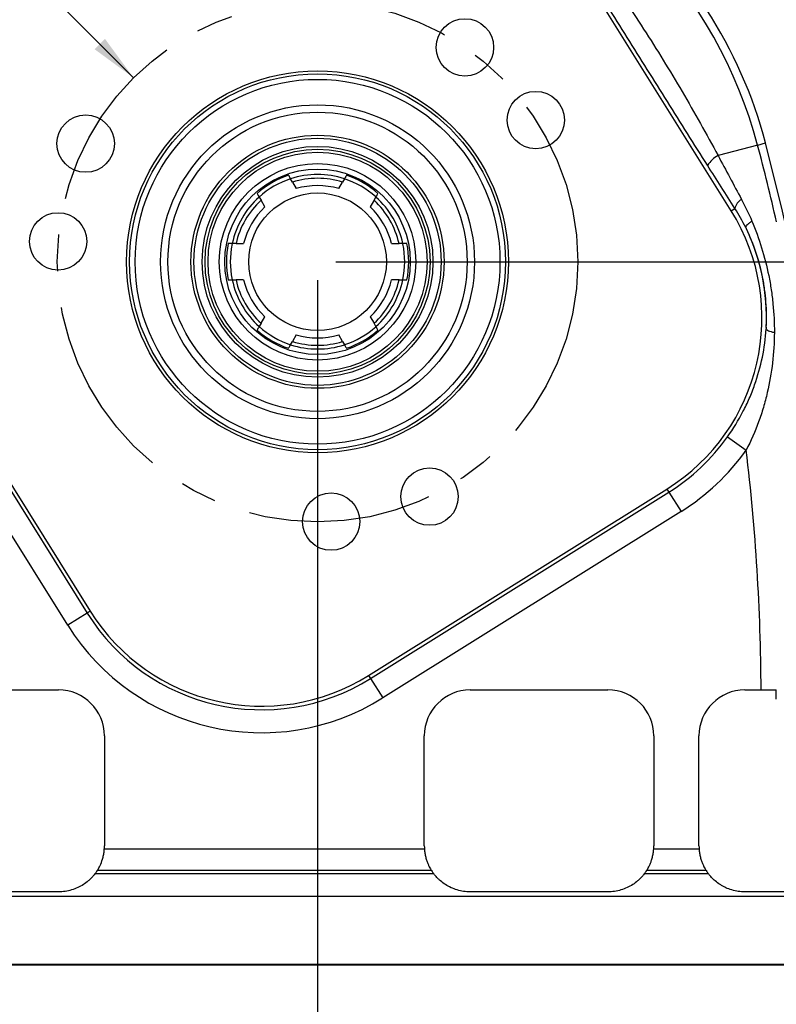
# Model space of a CAD drawing. Header units: inches. Extents: x 0.4 to 16.6, y 0.2 to 10.8.
# Tile 10 of 28: x 3.4 to 5.5, y 4 to 6.7. Entities that reach past the tile are written whole.
import ezdxf

# ---------------------------------------------------------------- set-up
doc = ezdxf.new("R2010")
doc.units = ezdxf.units.IN
doc.header["$MEASUREMENT"] = 0
doc.linetypes.add('CENTERX2', pattern=[0.8, 0.5, -0.1, 0.1, -0.1])
doc.layers.add('SLD-0', color=7, linetype='Continuous', lineweight=25)
doc.styles.add('SLDTEXTSTYLE0', font='TXT', dxfattribs={"width": 0.75})
doc.dimstyles.new('SLDDIMSTYLE0', dxfattribs={"dimtxt": 0.145833, "dimasz": 0.13, "dimexe": 0, "dimexo": 0.0625, "dimgap": 0.036458, "dimtad": 0, "dimtih": 1, "dimtoh": 1, "dimdec": 1, "dimlfac": 2, "dimrnd": 1e-09, "dimzin": 12, "dimdsep": 46, "dimtxsty": 'SLDTEXTSTYLE0', "dimsah": 1, "dimcen": 0.09, "dimadec": 0, "dimazin": 3, "dimtfac": 1, "dimtdec": 1, "dimtofl": 0, "dimtmove": 0, "dimatfit": 3, "dimfxl": 0, "dimfrac": 2, "dimtolj": 1, "dimtzin": 12, "dimarcsym": 0})
doc.dimstyles.new('SLDDIMSTYLE1', dxfattribs={"dimtxt": 0.145833, "dimasz": 0.13, "dimexe": 0, "dimexo": 0.0625, "dimgap": 0.036458, "dimtad": 0, "dimtih": 1, "dimtoh": 1, "dimdec": 1, "dimlfac": 2, "dimrnd": 1e-09, "dimzin": 12, "dimdsep": 46, "dimtxsty": 'SLDTEXTSTYLE0', "dimsah": 1, "dimcen": 0, "dimadec": 0, "dimazin": 3, "dimtfac": 1, "dimtdec": 1, "dimtofl": 0, "dimtmove": 0, "dimatfit": 3, "dimfxl": 0, "dimfrac": 2, "dimtolj": 1, "dimtzin": 12, "dimarcsym": 0})

# ---------------------------------------------------------------- blocks, each defined once
blk = doc.blocks.new('_D')
at = {"layer": 'SLD-0'}
for p, q in [((4.7689, 7.4217), (7.8609, 7.4217)), ((7.7359, 7.4217), (7.7359, 6.1254)), ((7.5743, 5.8641), (7.5299, 5.8641)), ((7.5299, 5.8641), (7.5299, 5.6324)), ((7.8976, 5.8641), (7.9419, 5.8641)), ((7.9419, 5.8641), (7.9419, 5.6324)), ((7.5299, 5.6324), (7.5743, 5.6324)), ((7.9419, 5.6324), (7.8976, 5.6324)), ((7.7359, 4.0967), (7.7359, 5.6028)), ((5.6064, 4.0967), (7.8609, 4.0967))]:
    blk.add_line(p, q, dxfattribs=at)
for points in [[(7.7359, 7.4217), (7.7159, 7.2917), (7.7559, 7.2917)], [(7.7359, 4.0967), (7.7559, 4.2267), (7.7159, 4.2267)]]:
    blk.add_solid(points, dxfattribs=at)
at = {"layer": 'SLD-0', "char_height": 0.14583, "attachment_point": 1, "style": 'SLDTEXTSTYLE0'}
for s, insert in [('6.6', (7.6013, 6.0817)), ('169', (7.5743, 5.8204))]:
    blk.add_mtext(s, dxfattribs=dict(at, insert=insert))
blk = doc.blocks.new('_D_1')
at = {"layer": 'SLD-0'}
for p, q in [((2.5194, 7.1065), (2.475, 7.1065)), ((2.475, 7.1065), (2.475, 6.8748)), ((2.7349, 7.1065), (2.7792, 7.1065)), ((2.7792, 7.1065), (2.7792, 6.8748)), ((3.1218, 7.1065), (2.8718, 7.1065)), ((3.7146, 6.5137), (3.1218, 7.1065)), ((2.475, 6.8748), (2.5194, 6.8748)), ((2.7792, 6.8748), (2.7349, 6.8748))]:
    blk.add_line(p, q, dxfattribs=at)
blk.add_solid([(3.7146, 6.5137), (3.6368, 6.6198), (3.6086, 6.5915)], dxfattribs=at)
at = {"layer": 'SLD-0', "char_height": 0.14583, "attachment_point": 1, "style": 'SLDTEXTSTYLE0'}
for s, insert in [('%%c', (2.3824, 7.3241)), ('2.8', (2.6026, 7.3241)), ('72', (2.5194, 7.0628))]:
    blk.add_mtext(s, dxfattribs=dict(at, insert=insert))
blk = doc.blocks.new('_D_2')
at = {"layer": 'SLD-0'}
for p, q in [((4.2657, 6.0126), (6.9835, 6.0126)), ((6.8585, 6.0126), (6.8585, 5.2901)), ((6.7508, 5.0288), (6.7064, 5.0288)), ((6.7064, 5.0288), (6.7064, 4.7971)), ((6.9663, 5.0288), (7.0107, 5.0288)), ((7.0107, 5.0288), (7.0107, 4.7971)), ((6.7064, 4.7971), (6.7508, 4.7971)), ((7.0107, 4.7971), (6.9663, 4.7971)), ((6.8585, 4.0967), (6.8585, 4.7675)), ((5.6064, 4.0967), (6.9835, 4.0967))]:
    blk.add_line(p, q, dxfattribs=at)
for points in [[(6.8585, 6.0126), (6.8385, 5.8826), (6.8785, 5.8826)], [(6.8585, 4.0967), (6.8785, 4.2267), (6.8385, 4.2267)]]:
    blk.add_solid(points, dxfattribs=at)
at = {"layer": 'SLD-0', "char_height": 0.14583, "attachment_point": 1, "style": 'SLDTEXTSTYLE0'}
for s, insert in [('3.8', (6.7239, 5.2464)), ('97', (6.7508, 4.9851))]:
    blk.add_mtext(s, dxfattribs=dict(at, insert=insert))
blk = doc.blocks.new('_D_3')
at = {"layer": 'SLD-0'}
for p, q in [((4.2157, 5.9626), (4.2157, 3.3962)), ((2.1119, 4.0467), (2.1119, 3.3962)), ((2.1119, 3.5212), (2.8551, 3.5212)), ((3.0246, 3.5212), (2.9803, 3.5212)), ((2.9803, 3.5212), (2.9803, 3.2895)), ((3.3479, 3.5212), (3.3922, 3.5212)), ((3.3922, 3.5212), (3.3922, 3.2895)), ((4.2157, 3.5212), (3.5174, 3.5212)), ((2.9803, 3.2895), (3.0246, 3.2895)), ((3.3922, 3.2895), (3.3479, 3.2895))]:
    blk.add_line(p, q, dxfattribs=at)
for points in [[(2.1119, 3.5212), (2.2419, 3.5012), (2.2419, 3.5412)], [(4.2157, 3.5212), (4.0857, 3.5412), (4.0857, 3.5012)]]:
    blk.add_solid(points, dxfattribs=at)
at = {"layer": 'SLD-0', "char_height": 0.14583, "attachment_point": 1, "style": 'SLDTEXTSTYLE0'}
for s, insert in [('4.2', (3.0516, 3.7388)), ('107', (3.0246, 3.4775))]:
    blk.add_mtext(s, dxfattribs=dict(at, insert=insert))
blk = doc.blocks.new('_D_4')
at = {"layer": 'SLD-0'}
for p, q in [((4.2157, 5.9626), (4.2157, 3.3962)), ((6.03, 4.0467), (6.03, 3.3962)), ((4.2157, 3.5212), (4.7475, 3.5212)), ((4.9171, 3.5212), (4.8727, 3.5212)), ((4.8727, 3.5212), (4.8727, 3.2895)), ((5.1326, 3.5212), (5.1769, 3.5212)), ((5.1769, 3.5212), (5.1769, 3.2895)), ((6.03, 3.5212), (5.3021, 3.5212)), ((4.8727, 3.2895), (4.9171, 3.2895)), ((5.1769, 3.2895), (5.1326, 3.2895))]:
    blk.add_line(p, q, dxfattribs=at)
for points in [[(4.2157, 3.5212), (4.3457, 3.5012), (4.3457, 3.5412)], [(6.03, 3.5212), (5.9, 3.5412), (5.9, 3.5012)]]:
    blk.add_solid(points, dxfattribs=at)
at = {"layer": 'SLD-0', "char_height": 0.14583, "attachment_point": 1, "style": 'SLDTEXTSTYLE0'}
for s, insert in [('3.6', (4.8902, 3.7388)), ('92', (4.9171, 3.4775))]:
    blk.add_mtext(s, dxfattribs=dict(at, insert=insert))

msp = doc.modelspace()

# ---------------------------------------------------------------- linework, layer by layer
at = {"color": 7, "linetype": 'Continuous', "lineweight": 25}
for p, q in [((5.3423, 6.1517), (4.8346, 6.9643)), ((5.4143, 6.3305), (5.3064, 6.3019)), ((5.4143, 6.3305), (5.436, 6.3363)), ((4.1476, 6.2296), (4.1425, 6.2386)), ((4.1476, 6.2296), (4.1579, 6.2118)), ((4.2735, 6.2118), (4.2838, 6.2296)), ((4.289, 6.2386), (4.2838, 6.2296)), ((4.0567, 6.189), (4.0618, 6.1801)), ((4.0721, 6.1623), (4.0618, 6.1801)), ((4.3696, 6.1801), (4.3593, 6.1623)), ((4.3696, 6.1801), (4.3747, 6.189)), ((5.3423, 6.1517), (5.3524, 6.158)), ((3.9937, 6.0622), (3.9834, 6.0622)), ((3.9937, 6.0622), (4.0143, 6.0622)), ((4.448, 6.0622), (4.4377, 6.0622)), ((3.9834, 5.9631), (3.9937, 5.9631)), ((4.0143, 5.9631), (3.9937, 5.9631)), ((4.4377, 5.9631), (4.448, 5.9631)), ((3.0891, 5.8735), (3.5968, 5.061)), ((3.0808, 5.8683), (3.5885, 5.0558)), ((4.0618, 5.8452), (4.0721, 5.8629)), ((4.3593, 5.8629), (4.3696, 5.8452)), ((3.5355, 5.0227), (3.0278, 5.8353)), ((4.0618, 5.8452), (4.0567, 5.8362)), ((4.3747, 5.8362), (4.3696, 5.8452)), ((4.1425, 5.7867), (4.1476, 5.7956)), ((4.1579, 5.8134), (4.1476, 5.7956)), ((4.2838, 5.7956), (4.2735, 5.8134)), ((4.2838, 5.7956), (4.289, 5.7867)), ((5.3322, 5.5359), (5.3831, 5.4997)), ((4.3548, 4.886), (5.1673, 5.3937)), ((5.1673, 5.3937), (5.1725, 5.3854)), ((4.36, 4.8777), (5.1725, 5.3854)), ((5.1725, 5.3854), (5.2056, 5.3325)), ((5.2056, 5.3325), (4.3931, 4.8247)), ((3.5885, 5.0558), (3.5355, 5.0227)), ((3.5968, 5.061), (3.5885, 5.0558)), ((4.3548, 4.886), (4.36, 4.8777)), ((4.36, 4.8777), (4.3931, 4.8247)), ((3.1354, 4.8467), (3.5104, 4.8467)), ((4.6315, 4.8467), (5.0065, 4.8467)), ((5.3795, 4.8467), (5.4236, 4.8467)), ((3.6354, 4.7217), (3.6354, 4.4217)), ((4.5065, 4.4217), (4.5065, 4.7217)), ((5.1315, 4.7217), (5.1315, 4.4217)), ((5.2545, 4.4217), (5.2545, 4.7217)), ((3.6351, 4.4135), (4.5067, 4.4135)), ((5.1312, 4.4135), (5.2548, 4.4135)), ((3.6101, 4.3463), (4.5318, 4.3463)), ((4.5261, 4.3545), (3.6158, 4.3545)), ((5.1062, 4.3463), (5.2798, 4.3463)), ((5.2741, 4.3545), (5.1119, 4.3545)), ((3.5104, 4.2967), (3.1354, 4.2967)), ((5.0065, 4.2967), (4.6315, 4.2967)), ((5.5564, 4.2967), (5.3795, 4.2967)), ((5.5564, 4.2838), (2.5855, 4.2838)), ((2.5855, 4.0996), (5.5564, 4.0996)), ((5.5564, 4.0967), (2.5855, 4.0967))]:
    msp.add_line(p, q, dxfattribs=at)
at = {"color": 7, "linetype": 'Continuous', "lineweight": 25, "flags": 128}
msp.add_lwpolyline([(5.4941, 6.0975), (5.4821, 6.1504), (5.436, 6.3363)], dxfattribs=at)
at = {"color": 8, "linetype": 'Continuous', "lineweight": 25, "flags": 128}
for points in [[(3.9834, 6.0622), (3.9809, 6.048), (3.9782, 6.0126)], [(3.9782, 6.0126), (3.9809, 5.9772), (3.9834, 5.9631)]]:
    msp.add_lwpolyline(points, dxfattribs=at)
at = {"color": 7, "linetype": 'Continuous', "lineweight": 25}
for centre, radius in [((4.6171, 6.5966), 0.0781), ((4.2157, 6.0126), 0.5199), ((4.2157, 6.0126), 0.5118), ((4.2157, 6.0126), 0.4968), ((4.81, 6.3986), 0.0781), ((4.2157, 6.0126), 0.4275), ((3.5843, 6.3344), 0.0781), ((4.2157, 6.0126), 0.4075), ((4.2157, 6.0126), 0.3446), ((4.2157, 6.0126), 0.3365), ((4.2157, 6.0126), 0.3143), ((4.2157, 6.0126), 0.3063), ((4.2157, 6.0126), 0.2982), ((4.2157, 6.0126), 0.2675), ((4.2157, 6.0126), 0.2525), ((4.2157, 6.0126), 0.1875), ((3.5092, 6.0682), 0.0781), ((4.5208, 5.373), 0.0781), ((4.2528, 5.305), 0.0781)]:
    msp.add_circle(centre, radius, dxfattribs=at)
for centre, radius, start, end in [((4.2157, 6.0126), 1.24, 14.8532, 73.1573), ((4.2157, 6.0126), 1.2625, 14.8532, 51.0484), ((-0.2749, 4.8217), 5.8858, 12.754, 14.85317), ((5.3421, 6.2349), 0.0759, 118.0882, 147.881), ((4.2157, 6.0126), 0.2483, 108.4942, 131.5058), ((4.2157, 6.0126), 0.2375, 72.036, 107.964), ((4.2157, 6.0126), 0.2483, 48.4942, 71.5058), ((4.2157, 6.0126), 0.2274, 72.577, 107.423), ((4.2157, 6.0126), 0.2074, 73.8126, 106.1874), ((4.2157, 6.0126), 0.2375, 132.036, 167.964), ((4.2157, 6.0126), 0.2274, 132.577, 167.423), ((4.2157, 6.0126), 0.2274, 12.577, 47.423), ((4.2157, 6.0126), 0.2375, 12.036, 47.964), ((5.389, 6.1502), 0.0374, 120.0717, 168.057), ((4.2157, 6.0126), 0.2074, 133.8126, 166.1874), ((4.2157, 6.0126), 0.2074, 13.8126, 46.1874), ((4.8758, 5.8602), 0.5501, 302, 32), ((4.8758, 5.8602), 0.5625, 357.3359, 25.4631), ((4.2157, 6.0126), 0.2483, 168.4942, 191.5058), ((4.2157, 6.0126), 0.2483, 348.4942, 11.5058), ((4.2157, 6.0126), 0.2375, 192.036, 227.964), ((4.2157, 6.0126), 0.2274, 192.577, 227.423), ((4.2157, 6.0126), 0.2074, 193.8126, 226.1874), ((4.2157, 6.0126), 0.2074, 313.8126, 346.1874), ((4.2157, 6.0126), 0.2274, 312.577, 347.423), ((4.2157, 6.0126), 0.2375, 312.036, 347.964), ((4.2157, 6.0126), 0.2483, 228.4942, 251.5058), ((4.2157, 6.0126), 0.2483, 288.4942, 311.5058), ((4.2157, 6.0126), 0.2274, 252.577, 287.423), ((4.2157, 6.0126), 0.2074, 253.8126, 286.1874), ((4.2157, 6.0126), 0.2375, 252.036, 287.964), ((4.8758, 5.8602), 0.5599, 302, 324.6007), ((4.8758, 5.8602), 0.6223, 302, 324.6007), ((-0.2749, 4.8217), 5.6985, 0.2512, 6.8334), ((4.0633, 5.3525), 0.5599, 212, 302), ((4.0633, 5.3525), 0.5501, 212, 302), ((4.0633, 5.3525), 0.6223, 212, 302), ((3.5104, 4.7217), 0.125, 0, 90), ((4.6315, 4.7217), 0.125, 90, 180), ((5.0065, 4.7217), 0.125, 0, 90), ((5.3795, 4.7217), 0.125, 90, 180), ((-0.2749, 4.8217), 5.74, 0, 0.24935), ((3.5104, 4.4217), 0.125, 356.2369, 0), ((4.6315, 4.4217), 0.125, 180, 183.7631), ((5.0065, 4.4217), 0.125, 356.2369, 0), ((5.3795, 4.4217), 0.125, 180, 183.7631), ((3.5104, 4.4217), 0.125, 322.9022, 327.4884), ((4.6315, 4.4217), 0.125, 212.5116, 217.0978), ((5.0065, 4.4217), 0.125, 322.9022, 327.4884), ((5.3795, 4.4217), 0.125, 212.5116, 217.0978)]:
    msp.add_arc(centre, radius, start, end, dxfattribs=at)
at = {"color": 8, "linetype": 'Continuous', "lineweight": 25}
for start, end in [(107.964, 132.036), (48.1492, 72.036), (347.9699, 11.8522), (227.964, 252.036), (288.1594, 311.9243)]:
    msp.add_arc((4.2157, 6.0126), 0.2375, start, end, dxfattribs=at)
at = {"color": 7, "linetype": 'Continuous', "lineweight": 25}
for points, knots in [([(4.8764, 6.9727), (4.8958, 6.9464), (4.9152, 6.9198), (4.9538, 6.8662), (4.973, 6.8392), (5.0111, 6.7849), (5.03, 6.7575), (5.0672, 6.7023), (5.0856, 6.6745), (5.1217, 6.6185), (5.1395, 6.5902), (5.1745, 6.5334), (5.1916, 6.5048), (5.2254, 6.4472), (5.2419, 6.4183), (5.2745, 6.3602), (5.2906, 6.3311), (5.3064, 6.3019)], [0, 0, 0, 0, 0.125, 0.125, 0.25, 0.25, 0.375, 0.375, 0.5, 0.5, 0.625, 0.625, 0.75, 0.75, 0.875, 0.875, 1, 1, 1, 1]), ([(5.2778, 6.2753), (5.2596, 6.3041), (5.2413, 6.333), (5.2049, 6.391), (5.1866, 6.42), (5.1502, 6.4782), (5.132, 6.5073), (5.0956, 6.5655), (5.0774, 6.5946), (5.0411, 6.6528), (5.0229, 6.6819), (4.9868, 6.7401), (4.9687, 6.7691), (4.9328, 6.827), (4.915, 6.8559), (4.8796, 6.9135), (4.8621, 6.9421), (4.8448, 6.9706)], [0, 0, 0, 0, 0.125, 0.125, 0.25, 0.25, 0.375, 0.375, 0.5, 0.5, 0.625, 0.625, 0.75, 0.75, 0.875, 0.875, 1, 1, 1, 1]), ([(4.1425, 6.2386), (4.1422, 6.239), (4.1411, 6.2409), (4.1391, 6.2445), (4.1377, 6.2469), (4.137, 6.2481)], [0, 0, 0, 0, 0.122533, 0.55423, 1, 1, 1, 1]), ([(4.2945, 6.2481), (4.2938, 6.2469), (4.2925, 6.2446), (4.2905, 6.2411), (4.2893, 6.2391), (4.289, 6.2386)], [0, 0, 0, 0, 0.422151, 0.84459, 1, 1, 1, 1]), ([(4.0512, 6.1986), (4.0518, 6.1974), (4.0532, 6.1951), (4.0552, 6.1916), (4.0564, 6.1896), (4.0567, 6.189)], [0, 0, 0, 0, 0.422151, 0.84459, 1, 1, 1, 1]), ([(4.3747, 6.189), (4.375, 6.1895), (4.3761, 6.1914), (4.3782, 6.1949), (4.3795, 6.1973), (4.3803, 6.1986)], [0, 0, 0, 0, 0.1225332, 0.5542296, 1, 1, 1, 1]), ([(5.382, 6.1056), (5.3818, 6.1065), (5.382, 6.1075), (5.3833, 6.11), (5.3843, 6.1114), (5.3871, 6.1144), (5.3889, 6.1161), (5.3932, 6.1197), (5.3958, 6.1216), (5.3985, 6.1236)], [0, 0, 0, 0, 0.25, 0.25, 0.5, 0.5, 0.75, 0.75, 1, 1, 1, 1]), ([(5.3985, 6.1236), (5.4086, 6.0997), (5.4175, 6.0754), (5.4327, 6.0259), (5.4392, 6.0007), (5.4469, 5.9623), (5.4492, 5.9493), (5.4531, 5.9235), (5.4547, 5.9106), (5.4585, 5.8718), (5.4598, 5.8459), (5.4598, 5.82)], [0, 0, 0, 0, 0.25, 0.25, 0.5, 0.5, 0.625, 0.625, 0.75, 0.75, 1, 1, 1, 1]), ([(5.382, 6.1056), (5.382, 6.1056), (5.3821, 6.1055), (5.3822, 6.1052), (5.3823, 6.105), (5.3825, 6.1046), (5.3827, 6.1043), (5.3831, 6.1033), (5.3834, 6.1027), (5.3837, 6.1021)], [0, 0, 0, 0, 0.125, 0.125, 0.25, 0.25, 0.5, 0.5, 1, 1, 1, 1]), ([(5.4377, 5.8341), (5.4389, 5.857), (5.4386, 5.8798), (5.4361, 5.9143), (5.4349, 5.9258), (5.4317, 5.9489), (5.4298, 5.9605), (5.4228, 5.9947), (5.4168, 6.017), (5.4022, 6.0603), (5.3936, 6.0814), (5.3837, 6.1021)], [0, 0, 0, 0, 0.25, 0.25, 0.375, 0.375, 0.5, 0.5, 0.75, 0.75, 1, 1, 1, 1]), ([(3.9834, 6.0622), (3.9822, 6.0622), (3.9798, 6.0622), (3.976, 6.0622), (3.9736, 6.0622), (3.9724, 6.0622), (3.9724, 6.0622)], [0, 0, 0, 0, 0.298533, 0.579927, 0.998045, 1, 1, 1, 1]), ([(4.4172, 6.0622), (4.4185, 6.0622), (4.4254, 6.0622), (4.4322, 6.0622), (4.4377, 6.0622)], [0, 0, 0, 0, 0.20284, 1, 1, 1, 1]), ([(4.459, 6.0622), (4.4585, 6.0622), (4.4567, 6.0622), (4.453, 6.0622), (4.4497, 6.0622), (4.448, 6.0622)], [0, 0, 0, 0, 0.172657, 0.588074, 1, 1, 1, 1]), ([(3.9724, 5.9631), (3.9729, 5.9631), (3.9742, 5.9631), (3.9772, 5.9631), (3.9805, 5.9631), (3.9828, 5.9631), (3.9834, 5.9631)], [0, 0, 0, 0, 0.173143, 0.421266, 0.849875, 1, 1, 1, 1]), ([(4.4377, 5.9631), (4.4322, 5.9631), (4.4254, 5.9631), (4.4185, 5.9631), (4.4172, 5.9631)], [0, 0, 0, 0, 0.79716, 1, 1, 1, 1]), ([(4.448, 5.9631), (4.4485, 5.9631), (4.4507, 5.9631), (4.4546, 5.9631), (4.4577, 5.9631), (4.4589, 5.9631), (4.459, 5.9631)], [0, 0, 0, 0, 0.117799, 0.549375, 0.978251, 1, 1, 1, 1]), ([(4.0567, 5.8362), (4.0564, 5.8358), (4.0553, 5.8339), (4.0533, 5.8303), (4.0519, 5.8279), (4.0512, 5.8267)], [0, 0, 0, 0, 0.1225332, 0.5542296, 1, 1, 1, 1]), ([(4.3803, 5.8267), (4.3796, 5.8278), (4.3783, 5.8302), (4.3762, 5.8337), (4.3751, 5.8357), (4.3747, 5.8362)], [0, 0, 0, 0, 0.422151, 0.84459, 1, 1, 1, 1]), ([(5.3322, 5.5359), (5.348, 5.5581), (5.362, 5.5809), (5.3804, 5.6163), (5.3861, 5.6283), (5.3968, 5.6527), (5.4016, 5.665), (5.4148, 5.7021), (5.4218, 5.7271), (5.4324, 5.7779), (5.4359, 5.8037), (5.4376, 5.8301)], [0, 0, 0, 0, 0.25, 0.25, 0.375, 0.375, 0.5, 0.5, 0.75, 0.75, 1, 1, 1, 1]), ([(5.4598, 5.82), (5.4596, 5.7922), (5.4579, 5.7647), (5.4515, 5.7102), (5.4468, 5.6832), (5.4374, 5.6428), (5.4339, 5.6294), (5.4259, 5.6027), (5.4216, 5.5895), (5.4073, 5.5503), (5.3961, 5.5248), (5.3831, 5.4997)], [0, 0, 0, 0, 0.25, 0.25, 0.5, 0.5, 0.625, 0.625, 0.75, 0.75, 1, 1, 1, 1]), ([(5.4377, 5.8341), (5.4377, 5.8336), (5.4377, 5.8332), (5.4377, 5.8328), (5.4377, 5.8324), (5.4377, 5.8321), (5.4376, 5.8318), (5.4376, 5.8316), (5.4376, 5.8314), (5.4376, 5.8312), (5.4376, 5.8311), (5.4376, 5.831), (5.4376, 5.8308), (5.4376, 5.8307), (5.4376, 5.8305), (5.4376, 5.8304), (5.4376, 5.8304), (5.4376, 5.8303), (5.4376, 5.8303), (5.4376, 5.8302), (5.4376, 5.8302), (5.4376, 5.8302), (5.4376, 5.8302), (5.4376, 5.8301), (5.4376, 5.8301)], [0, 0, 0, 0, 0.0000677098, 0.0000677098, 0.0000677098, 0.0001136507, 0.0001136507, 0.0001136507, 0.0001450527, 0.0001450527, 0.0001450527, 0.0001667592, 0.0001667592, 0.0001667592, 0.0001894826, 0.0001894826, 0.0001894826, 0.0001986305, 0.0001986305, 0.0001986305, 0.0002064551, 0.0002064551, 0.0002064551, 0.000211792, 0.000211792, 0.000211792, 0.000211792]), ([(5.4376, 5.8301), (5.4377, 5.8293), (5.4383, 5.8284), (5.4404, 5.8266), (5.4419, 5.8257), (5.4457, 5.824), (5.448, 5.8232), (5.4533, 5.8215), (5.4564, 5.8207), (5.4598, 5.82)], [0, 0, 0, 0, 0.25, 0.25, 0.5, 0.5, 0.75, 0.75, 1, 1, 1, 1]), ([(4.137, 5.7772), (4.1376, 5.7783), (4.139, 5.7806), (4.141, 5.7841), (4.1421, 5.7862), (4.1425, 5.7867)], [0, 0, 0, 0, 0.422151, 0.84459, 1, 1, 1, 1]), ([(4.289, 5.7867), (4.2892, 5.7863), (4.2903, 5.7843), (4.2924, 5.7808), (4.2938, 5.7784), (4.2945, 5.7772)], [0, 0, 0, 0, 0.122533, 0.55423, 1, 1, 1, 1]), ([(5.4236, 4.8467), (5.4305, 4.8467), (5.4375, 4.8467), (5.4513, 4.8467), (5.4582, 4.8467), (5.4651, 4.8467)], [0, 0, 0, 0, 0.5, 0.5, 1, 1, 1, 1]), ([(3.6158, 4.3545), (3.6159, 4.3546), (3.6162, 4.3551), (3.6173, 4.3568), (3.618, 4.358), (3.6198, 4.3611), (3.6208, 4.363), (3.623, 4.3673), (3.6241, 4.3697), (3.6276, 4.3777), (3.6298, 4.384), (3.6325, 4.3946), (3.6332, 4.3982), (3.6344, 4.4057), (3.6349, 4.4096), (3.6351, 4.4135)], [0, 0, 0, 0, 0.125, 0.125, 0.25, 0.25, 0.375, 0.375, 0.5, 0.5, 0.75, 0.75, 0.875, 0.875, 1, 1, 1, 1]), ([(4.5067, 4.4135), (4.507, 4.4096), (4.5074, 4.4057), (4.5086, 4.3982), (4.5094, 4.3945), (4.5112, 4.3875), (4.5122, 4.3841), (4.5143, 4.3779), (4.5155, 4.375), (4.5178, 4.3696), (4.5189, 4.3672), (4.5211, 4.363), (4.5221, 4.3611), (4.5239, 4.358), (4.5246, 4.3568), (4.5257, 4.3551), (4.526, 4.3546), (4.5261, 4.3545)], [0, 0, 0, 0, 0.125, 0.125, 0.25, 0.25, 0.375, 0.375, 0.5, 0.5, 0.625, 0.625, 0.75, 0.75, 0.875, 0.875, 1, 1, 1, 1]), ([(5.1119, 4.3545), (5.1119, 4.3546), (5.1123, 4.3551), (5.1133, 4.3568), (5.1141, 4.358), (5.1167, 4.3626), (5.119, 4.367), (5.1224, 4.375), (5.1236, 4.3779), (5.1257, 4.3842), (5.1267, 4.3875), (5.1285, 4.3944), (5.1293, 4.3981), (5.1305, 4.4057), (5.1309, 4.4096), (5.1312, 4.4135)], [0, 0, 0, 0, 0.125, 0.125, 0.25, 0.25, 0.5, 0.5, 0.625, 0.625, 0.75, 0.75, 0.875, 0.875, 1, 1, 1, 1]), ([(5.2548, 4.4135), (5.255, 4.4096), (5.2555, 4.4057), (5.2567, 4.3982), (5.2574, 4.3945), (5.2592, 4.3875), (5.2602, 4.3841), (5.2624, 4.3779), (5.2635, 4.375), (5.2658, 4.3696), (5.267, 4.3672), (5.2691, 4.363), (5.2702, 4.3611), (5.2719, 4.358), (5.2727, 4.3568), (5.2737, 4.3551), (5.274, 4.3546), (5.2741, 4.3545)], [0, 0, 0, 0, 0.125, 0.125, 0.25, 0.25, 0.375, 0.375, 0.5, 0.5, 0.625, 0.625, 0.75, 0.75, 0.875, 0.875, 1, 1, 1, 1]), ([(3.6101, 4.3463), (3.61, 4.3461), (3.6092, 4.3451), (3.607, 4.3424), (3.6061, 4.3413), (3.604, 4.3388), (3.6028, 4.3374), (3.6, 4.3345), (3.5984, 4.3329), (3.595, 4.3297), (3.5932, 4.328), (3.5872, 4.3229), (3.5828, 4.3196), (3.5732, 4.3134), (3.568, 4.3106), (3.5573, 4.3057), (3.5517, 4.3036), (3.5344, 4.2984), (3.5225, 4.2967), (3.5104, 4.2967)], [0, 0, 0, 0, 0.125, 0.125, 0.1875, 0.1875, 0.25, 0.25, 0.3125, 0.3125, 0.375, 0.375, 0.5, 0.5, 0.625, 0.625, 0.75, 0.75, 1, 1, 1, 1]), ([(4.6315, 4.2967), (4.6194, 4.2967), (4.6075, 4.2984), (4.5903, 4.3035), (4.5846, 4.3056), (4.5739, 4.3106), (4.5688, 4.3134), (4.5591, 4.3196), (4.5547, 4.3229), (4.5487, 4.328), (4.5469, 4.3296), (4.5435, 4.3329), (4.5419, 4.3345), (4.5391, 4.3374), (4.5379, 4.3388), (4.5358, 4.3413), (4.5349, 4.3423), (4.5334, 4.3441), (4.5328, 4.3449), (4.532, 4.3459), (4.5318, 4.3462), (4.5318, 4.3463)], [0, 0, 0, 0, 0.25, 0.25, 0.375, 0.375, 0.5, 0.5, 0.625, 0.625, 0.6875, 0.6875, 0.75, 0.75, 0.8125, 0.8125, 0.875, 0.875, 0.9375, 0.9375, 1, 1, 1, 1]), ([(5.1062, 4.3463), (5.106, 4.3461), (5.1053, 4.3451), (5.1031, 4.3424), (5.1022, 4.3413), (5.1001, 4.3388), (5.0988, 4.3374), (5.096, 4.3345), (5.0945, 4.3329), (5.0911, 4.3297), (5.0892, 4.328), (5.0833, 4.3229), (5.0789, 4.3196), (5.0692, 4.3134), (5.0641, 4.3106), (5.0533, 4.3057), (5.0478, 4.3036), (5.0304, 4.2984), (5.0186, 4.2967), (5.0065, 4.2967)], [0, 0, 0, 0, 0.125, 0.125, 0.1875, 0.1875, 0.25, 0.25, 0.3125, 0.3125, 0.375, 0.375, 0.5, 0.5, 0.625, 0.625, 0.75, 0.75, 1, 1, 1, 1]), ([(5.3795, 4.2967), (5.3735, 4.2967), (5.3675, 4.2971), (5.3557, 4.2988), (5.3498, 4.3001), (5.3382, 4.3035), (5.3327, 4.3056), (5.3246, 4.3093), (5.322, 4.3107), (5.3168, 4.3135), (5.3143, 4.315), (5.3071, 4.3196), (5.3027, 4.3229), (5.2947, 4.3297), (5.2913, 4.333), (5.2871, 4.3374), (5.2859, 4.3388), (5.2838, 4.3413), (5.2829, 4.3424), (5.2814, 4.3442), (5.2809, 4.3449), (5.2801, 4.3459), (5.2799, 4.3462), (5.2798, 4.3463)], [0, 0, 0, 0, 0.125, 0.125, 0.25, 0.25, 0.375, 0.375, 0.4375, 0.4375, 0.5, 0.5, 0.625, 0.625, 0.75, 0.75, 0.8125, 0.8125, 0.875, 0.875, 0.9375, 0.9375, 1, 1, 1, 1])]:
    msp.add_open_spline(points, degree=3, knots=knots, dxfattribs=at)
for points in [[(5.3064, 6.3019), (5.3278, 6.262), (5.3491, 6.2222), (5.3702, 6.1826)], [(5.3524, 6.158), (5.3276, 6.1967), (5.3028, 6.2358), (5.2778, 6.2753)], [(5.3702, 6.1826), (5.3805, 6.1634), (5.3899, 6.1437), (5.3985, 6.1236)], [(5.382, 6.1056), (5.3731, 6.1237), (5.3632, 6.1411), (5.3524, 6.158)]]:
    msp.add_open_spline(points, degree=3, dxfattribs=at)
at = {"layer": 'SLD-0', "linetype": 'CENTERX2'}
msp.add_circle((4.2157, 6.0126), 0.7086, dxfattribs=at)

# ---------------------------------------------------------------- dimensions: what is measured, and where the dimension line sits
at = {"layer": 'SLD-0'}
for base, p1, p2, picture, middle in [((7.73593, 4.09668), (4.71893, 7.42167), (5.55644, 4.09668), '_D', (7.73593, 5.8641)), ((6.8585, 6.0126), (5.5564, 4.0967), (4.2157, 6.0126), '_D_2', (6.8585, 5.0288))]:
    dim = msp.add_linear_dim(base=base, p1=p1, p2=p2, angle=90, dimstyle='SLDDIMSTYLE0', dxfattribs=at)
    dim.commit()
    dim.dimension.update_dxf_attribs({"geometry": picture, "text_midpoint": middle, "dimtype": 160})
dim = msp.add_diameter_dim_2p(p1=(4.7168, 5.5115), p2=(3.7146, 6.5137), dimstyle='SLDDIMSTYLE1', dxfattribs=at)
dim.commit()
dim.dimension.update_dxf_attribs({"geometry": '_D_1', "text_midpoint": (2.6271, 7.1065), "dimtype": 163})
for p1, picture, middle in [((2.1119, 4.0967), '_D_3', (3.1862, 3.5212)), ((6.03, 4.0967), '_D_4', (5.0248, 3.5212))]:
    dim = msp.add_linear_dim(base=(4.2157, 3.5212), p1=p1, p2=(4.2157, 6.0126), dimstyle='SLDDIMSTYLE0', dxfattribs=at)
    dim.commit()
    dim.dimension.update_dxf_attribs({"geometry": picture, "text_midpoint": middle, "dimtype": 160})

doc.saveas('drawing.dxf')
